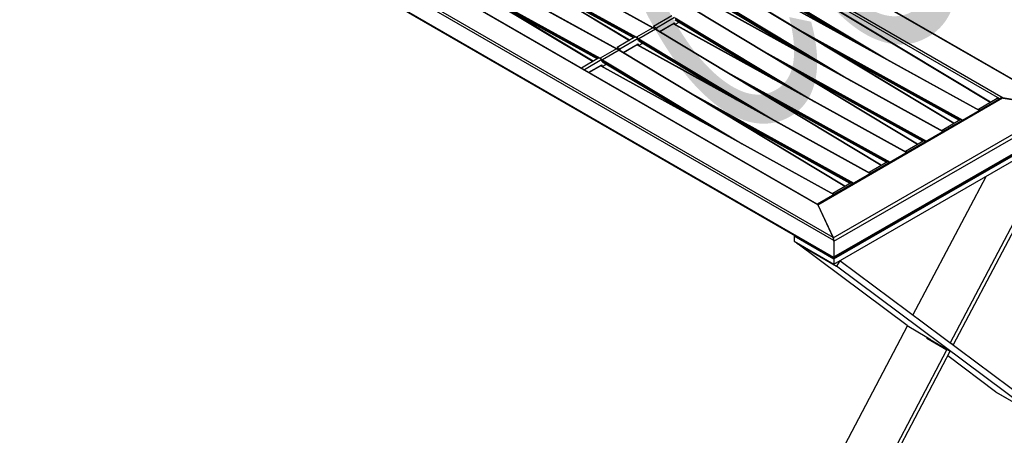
# Model space of a CAD drawing. Header units: millimetres. Extents: x 30 to 8370, y 120 to 5910.
# Tile 3 of 18: x 1280 to 2913, y 1360 to 2050. Entities that reach past the tile are written whole.
import ezdxf

# ---------------------------------------------------------------- set-up
doc = ezdxf.new("R2010")
doc.units = ezdxf.units.MM
doc.header["$LTSCALE"] = 20
doc.layers.add('FORMAT', color=7, linetype='Continuous')
doc.styles.add('SLDTEXTSTYLE0', font='TXT', dxfattribs={"width": 0.605})

msp = doc.modelspace()

# ---------------------------------------------------------------- linework, layer by layer
at = {"color": 7, "linetype": 'Continuous', "lineweight": 25}
for p, q in [((3007.994503, 1904.0391319), (1312.8716041, 2882.612752)), ((3004.3281344, 1905.2540056), (1313.8715228, 2881.1338353)), ((2910.9900392, 1919.9493517), (1339.3273669, 2827.2508999)), ((2905.5756538, 1918.7204794), (1340.7415805, 2822.0799614)), ((2630.5043494, 1683.4627814), (933.4480745, 2663.1525156)), ((2629.0901358, 1688.63372), (938.6335242, 2664.5135496)), ((2603.6342917, 1742.5166554), (1031.9716194, 2649.8182036)), ((2602.6343729, 1743.995572), (1035.637988, 2648.6033299)), ((2630.5043494, 1655.1560333), (933.4480745, 2634.8457674)), ((934.9671556, 2633.0667909), (2630.0900545, 1654.4931708)), ((1911.7780109, 2244.1877636), (2291.2734798, 2015.5726157)), ((2291.4716928, 2015.6870417), (1912.1134401, 2244.2195279)), ((1941.9482238, 2250.8201763), (2330.1320656, 2036.4818381)), ((2330.4632125, 2036.5160743), (1942.2793706, 2250.8544124)), ((1851.4382322, 2209.3543508), (2230.9337011, 1980.739203)), ((2231.1319141, 1980.8536289), (1851.7736614, 2209.3861151)), ((1881.6084451, 2215.9867635), (2269.792287, 2001.6484254)), ((2270.1234338, 2001.6826615), (1881.939592, 2216.0209997)), ((2067.4307154, 2150.6535047), (2302.7906034, 2020.697948)), ((2088.8541985, 2137.7475989), (2300.4884574, 2020.8923091)), ((2515.3265428, 2138.5699846), (2889.6067479, 1913.0471418)), ((2889.804976, 1913.1615764), (2515.6558362, 2138.6054457)), ((2007.0909367, 2115.8200919), (2242.4508248, 1985.8645352)), ((2132.1760353, 2111.6497165), (2298.5605745, 2019.779366)), ((2136.7324723, 2108.9048338), (2298.3578066, 2019.6623106)), ((2485.0329559, 2112.49849), (2871.5975355, 1899.1053292)), ((2871.7897207, 1899.2162753), (2485.3700501, 2112.5294427)), ((2487.4930598, 2121.9820202), (2697.7706898, 1995.2790628)), ((2487.6687796, 2119.6986979), (2654.6753873, 2019.0687302)), ((2487.8047602, 2119.3947061), (2650.2805094, 2021.494811)), ((2487.9850806, 2122.7860944), (2719.5522923, 1983.2550821)), ((2028.5144198, 2102.9141861), (2240.1486787, 1986.0588963)), ((2454.9867641, 2103.7365718), (2829.2669692, 1878.213729)), ((2829.4651973, 1878.3281637), (2455.3160576, 2103.7720329)), ((2071.8362567, 2076.8163037), (2238.2207958, 1984.9459532)), ((2076.3926937, 2074.0714211), (2238.0180279, 1984.8288978)), ((2424.6931772, 2077.6650772), (2811.2577568, 1864.2719164)), ((2811.449942, 1864.3828625), (2425.0302714, 2077.69603)), ((2427.1532811, 2087.1486074), (2637.4309111, 1960.44565)), ((2427.3290009, 2084.8652852), (2594.3356087, 1984.2353175)), ((2427.4649816, 2084.5612934), (2589.9407308, 1986.6613982)), ((2427.6453019, 2087.9526817), (2659.2125137, 1948.4216694)), ((2394.6469854, 2068.903159), (2768.9271905, 1843.3803162)), ((2769.1254187, 1843.4947509), (2394.9762789, 2068.9386202)), ((2361.332368, 2056.016751), (2331.1624787, 2038.6000446)), ((2366.0464132, 2053.2953907), (2335.8765239, 2035.8786843)), ((2341.122254, 2030.1972112), (2366.0464132, 2044.585622)), ((2364.3533986, 2042.8316644), (2341.7804806, 2029.8005962)), ((2364.6888486, 2042.8635329), (2363.8762949, 2043.3328394)), ((2364.3533986, 2042.8316644), (2750.9179782, 1829.4385036)), ((2751.1101634, 1829.5494498), (2364.6904928, 2042.8626172)), ((2366.0464132, 2044.585622), (2366.0464132, 2042.1141158)), ((2366.7500777, 2041.7256756), (2373.7241142, 2045.7517012)), ((2366.8135025, 2052.3151946), (2577.0911324, 1925.6122372)), ((2366.9892222, 2050.0318724), (2533.99583, 1949.4019047)), ((2367.1252029, 2049.7278806), (2529.6009521, 1951.8279854)), ((2367.3055232, 2053.1192689), (2598.872735, 1913.5882566)), ((2330.1320656, 2036.4818381), (2302.7906034, 2020.697948)), ((2334.3072068, 2034.0697463), (2306.9657446, 2018.2858561)), ((2334.6380207, 2034.1042989), (2330.4616414, 2036.5169498)), ((2335.8765239, 2035.8786843), (2331.1624787, 2038.6000446)), ((2331.1624787, 2038.6000446), (2331.1624787, 2036.1120834)), ((2334.3072068, 2034.0697463), (2708.5874119, 1808.5469035)), ((2708.78564, 1808.6613381), (2334.6365003, 2034.1052074)), ((2335.8765239, 2035.8786843), (2335.8765239, 2033.3580302)), ((2569.0418707, 2035.2464515), (2844.2560733, 1883.321439)), ((2300.9925893, 2021.1833383), (2270.8227, 2003.7666319)), ((2305.7066345, 2018.4619779), (2275.5367452, 2001.0452715)), ((2280.7824754, 1995.3637984), (2305.7066345, 2009.7522092)), ((2305.7066345, 2018.4619779), (2300.9925893, 2021.1833383)), ((2305.7066345, 2015.1958146), (2305.7066345, 2018.4619779)), ((2306.6494436, 2015.7400867), (2305.7066345, 2015.1958146)), ((2305.7066345, 2009.7522092), (2305.7066345, 2007.280703)), ((2306.4102991, 2006.8922629), (2313.3843356, 2010.9182884)), ((2306.4737238, 2017.4817819), (2306.4115439, 2015.8774233)), ((2306.4737238, 2017.4817819), (2516.7513538, 1890.7788244)), ((2306.6494436, 2015.1984596), (2473.6560513, 1914.5684919)), ((2306.7854243, 2014.8944678), (2469.2611735, 1916.9945726)), ((2306.9657446, 2018.2858561), (2538.5329563, 1878.7548438)), ((2590.3520687, 2022.4059743), (2843.3026404, 1882.7710339)), ((2269.792287, 2001.6484254), (2242.4508248, 1985.8645352)), ((2273.9674281, 1999.2363335), (2246.6259659, 1983.4524433)), ((2274.298242, 1999.2708862), (2270.1218627, 2001.683537)), ((2275.5367452, 2001.0452715), (2270.8227, 2003.7666319)), ((2270.8227, 2003.7666319), (2270.8227, 2001.2786706)), ((2273.9674281, 1999.2363335), (2648.2476332, 1773.7134907)), ((2648.4458613, 1773.8279254), (2274.2967216, 1999.2717946)), ((2275.5367452, 2001.0452715), (2275.5367452, 1998.5246174)), ((2304.0136199, 2007.9982516), (2281.4407019, 1994.9671835)), ((2304.34907, 2008.0301201), (2303.5365162, 2008.4994266)), ((2304.0136199, 2007.9982516), (2690.5781995, 1794.6050909)), ((2690.7703847, 1794.716037), (2304.3507141, 2008.0292044)), ((2508.702092, 2000.4130388), (2783.9162946, 1848.4880262)), ((2633.4473711, 1996.4388647), (2838.2351691, 1883.3909606)), ((2637.9803592, 1993.7075091), (2838.0323602, 1883.2738815)), ((2240.6528107, 1986.3499255), (2211.735821, 1969.6565027)), ((2245.3668559, 1983.6285651), (2216.4498663, 1966.9351423)), ((2245.3668559, 1983.6285651), (2240.6528107, 1986.3499255)), ((2245.3668559, 1980.3624019), (2245.3668559, 1983.6285651)), ((2246.3096649, 1980.9066739), (2245.3668559, 1980.3624019)), ((2246.0705204, 1972.0588501), (2253.0445569, 1976.0848757)), ((2246.1339451, 1982.6483691), (2246.0717652, 1981.0440105)), ((2246.1339451, 1982.6483691), (2456.4115751, 1855.9454117)), ((2246.3096649, 1980.3650468), (2413.3162727, 1879.7350791)), ((2246.4456456, 1980.0610551), (2408.9213948, 1882.1611599)), ((2246.6259659, 1983.4524433), (2478.1931777, 1843.921431)), ((2530.0122901, 1987.5725615), (2782.9628618, 1847.9376212)), ((2223.9935645, 1962.580258), (2245.3668559, 1974.9187965)), ((2243.6738413, 1973.1648389), (2224.6661937, 1962.1919575)), ((2244.0092913, 1973.1967074), (2243.1967376, 1973.6660138)), ((2243.6738413, 1973.1648389), (2630.2384209, 1759.7716781)), ((2630.430606, 1759.8826242), (2244.0109355, 1973.1957917)), ((2245.3668559, 1974.9187965), (2245.3668559, 1972.4472902)), ((2448.3623133, 1965.579626), (2723.576516, 1813.6546135)), ((2573.1075925, 1961.6054519), (2777.8953905, 1848.5575479)), ((2469.6725114, 1952.7391488), (2722.6230831, 1813.1042084)), ((2577.6405805, 1958.8740963), (2777.6925815, 1848.4404687)), ((2388.0225347, 1930.7462132), (2663.2367373, 1778.8212007)), ((2409.3327327, 1917.905736), (2662.2833045, 1778.2707956)), ((2512.7678138, 1926.7720391), (2717.5556118, 1813.7241351)), ((2517.3008018, 1924.0406835), (2717.3528028, 1813.607056)), ((2907.106659, 1919.6043098), (2602.7549957, 1743.9058344)), ((2603.4322612, 1742.9442977), (2910.2492607, 1920.0659814)), ((2869.9778459, 1901.7156179), (2901.0905443, 1919.6765964)), ((2901.0905443, 1919.6765964), (2904.1612104, 1917.9039386)), ((3005.0689129, 1905.1373759), (2910.2492607, 1920.0659814)), ((2910.9900392, 1919.9493517), (3004.3281344, 1905.2540056)), ((2629.2921663, 1688.2060776), (3005.0689129, 1905.1373759)), ((2630.5043494, 1682.3740603), (3009.5135841, 1901.1714343)), ((2869.9778459, 1901.7156179), (2873.048512, 1899.9429601)), ((2869.9778459, 1900.2164748), (2869.9778459, 1901.7156179)), ((2452.4280352, 1891.9386264), (2657.2158332, 1778.8907223)), ((2456.9610232, 1889.2072707), (2657.0130242, 1778.7736432)), ((2809.6380673, 1866.8822051), (2839.8079566, 1884.2989115)), ((2839.8079566, 1884.2989115), (2842.8786227, 1882.5262537)), ((2630.4907839, 1654.8838786), (3008.2115146, 1872.937415)), ((2630.5043494, 1656.2447543), (3009.5135841, 1875.0421283)), ((2630.5043494, 1652.9785911), (3006.2137524, 1869.8710128)), ((2809.6380673, 1866.8822051), (2812.7087334, 1865.1095473)), ((2809.6380673, 1865.383062), (2809.6380673, 1866.8822051)), ((2823.2884792, 1513.3381312), (3008.0851887, 1864.8123506)), ((2828.9739406, 1510.8969833), (3013.7706501, 1862.3712027)), ((2630.5043494, 1644.2688224), (3006.2137524, 1861.1612441)), ((2749.2982886, 1832.0487924), (2779.4681779, 1849.4654987)), ((2779.4681779, 1849.4654987), (2782.538844, 1847.6928409)), ((2749.2982886, 1832.0487924), (2752.3689547, 1830.2761346)), ((2749.2982886, 1830.5496492), (2749.2982886, 1832.0487924)), ((2688.9585099, 1797.2153796), (2719.1283993, 1814.632086)), ((2719.1283993, 1814.632086), (2722.1990654, 1812.8594282)), ((2688.9585099, 1797.2153796), (2692.029176, 1795.4427218)), ((2688.9585099, 1795.7162365), (2688.9585099, 1797.2153796)), ((2761.5288496, 1559.4957475), (2882.6252476, 1789.815119)), ((2628.6187313, 1762.3819668), (2658.7886206, 1779.7986732)), ((2658.7886206, 1779.7986732), (2661.8592867, 1778.0260154)), ((2628.6187313, 1762.3819668), (2631.6893974, 1760.609309)), ((2628.6187313, 1760.8828237), (2628.6187313, 1762.3819668)), ((2597.2047279, 1747.1300394), (2602.8969587, 1743.9877879)), ((2603.4322612, 1742.9442977), (2629.2921663, 1688.2060776)), ((2603.6342917, 1742.5166554), (2629.0901358, 1688.63372)), ((2565.6123757, 1691.7153425), (2564.5077165, 1691.0776363)), ((2564.5077165, 1691.0776363), (2630.5043494, 1652.9785911)), ((2564.5077165, 1691.0776363), (2564.5077165, 1682.3678677)), ((2564.5077165, 1682.3678677), (2630.5043494, 1644.2688224)), ((2630.5043494, 1683.4627814), (2630.5043494, 1655.1560333)), ((2630.5043494, 1682.3740603), (2630.5043494, 1656.2447543)), ((2569.1320131, 1679.698318), (2568.7503571, 1679.0937971)), ((2568.7503571, 1679.0937971), (2634.7469901, 1640.9947518)), ((2751.6063848, 1542.4317345), (2568.7503571, 1679.0937971)), ((2630.5043494, 1652.9785911), (2630.5043494, 1644.2688224)), ((2640.4324515, 1650.0001938), (2634.7469901, 1640.9947518)), ((2970.2225026, 1403.5232843), (2640.4324515, 1650.0001938)), ((2964.5370412, 1394.5178423), (2634.7469901, 1640.9947518)), ((2610.3578229, 1271.9759171), (2752.3356512, 1542.010738)), ((2751.6063848, 1542.4317345), (2784.6047013, 1523.3822119)), ((2785.2871485, 1522.8721678), (2784.5904749, 1521.5471289)), ((2784.5904749, 1521.5471289), (2817.5887913, 1502.4976063)), ((2790.2759363, 1519.105981), (2784.5904749, 1521.5471289)), ((2784.6047013, 1523.3822119), (2790.3043891, 1519.1224065)), ((2790.2901627, 1519.1330389), (2790.2759363, 1519.105981)), ((2790.2759363, 1519.105981), (2823.2742528, 1500.0564584)), ((2790.3043891, 1519.1224065), (2790.2891867, 1519.1311826)), ((2676.3544558, 1233.8768718), (2817.5887913, 1502.4976063)), ((2823.2742528, 1500.0564584), (2817.5887913, 1502.4976063)), ((2828.9739406, 1510.8969833), (2823.2884792, 1513.3381312)), ((2682.0399172, 1231.435724), (2823.2742528, 1500.0564584)), ((2898.5404082, 1432.6168875), (2819.0514759, 1492.0249452)), ((2898.5404082, 1432.6168875), (2964.5370412, 1394.5178423)), ((2899.2455313, 1432.1520624), (2898.5404082, 1432.6168875)), ((2899.2455313, 1432.1520624), (2965.2421642, 1394.0530171))]:
    msp.add_line(p, q, dxfattribs=at)
at = {"color": 7, "linetype": 'Continuous', "lineweight": 25, "flags": 128}
for points in [[(2363.6685395, 2043.2129047), (2363.8469778, 2043.1130115), (2364.3533986, 2042.8316644)], [(2305.7066345, 2017.9406141), (2305.9544582, 2017.7931597), (2306.4737238, 2017.4817819)], [(2303.3287608, 2008.379492), (2303.5071991, 2008.2795987), (2304.0136199, 2007.9982516)], [(2245.3668559, 1983.1072014), (2245.6146796, 1982.959747), (2246.1339451, 1982.6483691)], [(2242.9889822, 1973.5460792), (2243.1674204, 1973.4461859), (2243.6738413, 1973.1648389)]]:
    msp.add_lwpolyline(points, dxfattribs=at)
at = {"color": 7, "linetype": 'Continuous', "lineweight": 25}
for centre, radius, start, end in [((2364.5489283, 2042.5533272), 0.3401521, 65.413948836, 125.0877345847), ((2330.3279336, 2036.2076265), 0.3369811, 66.6169760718, 125.538034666), ((2268.3793119, 1924.7732159), 127.6409765, 58.9015326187, 61.0660931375), ((2334.5016321, 2033.8111013), 0.3235713, 65.3929657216, 126.9324499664), ((2303.3200438, 2019.8622598), 0.9892835, 122.3558199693, 151.1329535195), ((2241.0378497, 1908.9893258), 127.6409765, 58.9015326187, 61.0660931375), ((2307.5351491, 2017.3848588), 1.0658413, 122.2917131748, 174.7825560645), ((2269.988155, 2001.3742138), 0.3369811, 66.6169760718, 125.5380346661), ((2208.0395332, 1889.9398032), 127.6409765, 58.9015326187, 61.0660931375), ((2274.1618534, 1998.9776885), 0.3235713, 65.3929657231, 126.9324499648), ((2304.2091496, 2007.7199144), 0.3401521, 65.4139488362, 125.0877345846), ((2242.9802651, 1985.0288471), 0.9892835, 122.3558199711, 151.1329535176), ((2180.698071, 1874.155913), 127.6409765, 58.9015326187, 61.0660931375), ((2247.1953704, 1982.551446), 1.0658413, 122.2917131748, 174.7825560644), ((2243.869371, 1972.8865016), 0.3401521, 65.4139488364, 125.0877345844)]:
    msp.add_arc(centre, radius, start, end, dxfattribs=at)
for centre, major_axis, ratio, start_param, end_param in [((2910.9900392, 1917.7719095), (5.1699658, -0.9821154), 0.4077195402, 1.6480946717, 3.08027207), ((2910.2492607, 1916.7998181), (4.3349424, -1.4037699), 0.6992012, 1.7934619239, 2.5787788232), ((2603.6342917, 1740.3392132), (-1.1960811, 3.6935845), 0.2042945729, 5.2752028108, 6.0605197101), ((2603.4322612, 1739.6781345), (-0.7883188, 4.1497988), 0.2218992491, 5.5751667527, 5.9906596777), ((2629.0901358, 1686.4562778), (-1.1960811, 3.6935845), 0.2042945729, 3.704406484, 5.2752028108), ((2629.2921663, 1684.9399144), (-0.7883188, 4.1497988), 0.2218992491, 4.0043704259, 5.5751667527), ((2629.0901358, 1658.1495297), (-1.1960811, 3.6935845), 0.2042945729, 2.9189270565, 3.704406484), ((2629.2921663, 1658.8106084), (-0.7883188, 4.1497988), 0.2218992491, 3.2188909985, 4.0043704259)]:
    msp.add_ellipse(centre, major_axis=major_axis, ratio=ratio, start_param=start_param, end_param=end_param, dxfattribs=at)

# ---------------------------------------------------------------- texts
at = {"layer": 'FORMAT', "insert": (2208.3603553, 2214.2491423), "char_height": 449.79166667, "attachment_point": 1, "rotation": 30, "style": 'SLDTEXTSTYLE0'}
msp.add_mtext('COMMERCIAL', dxfattribs=at)

doc.saveas('drawing.dxf')
